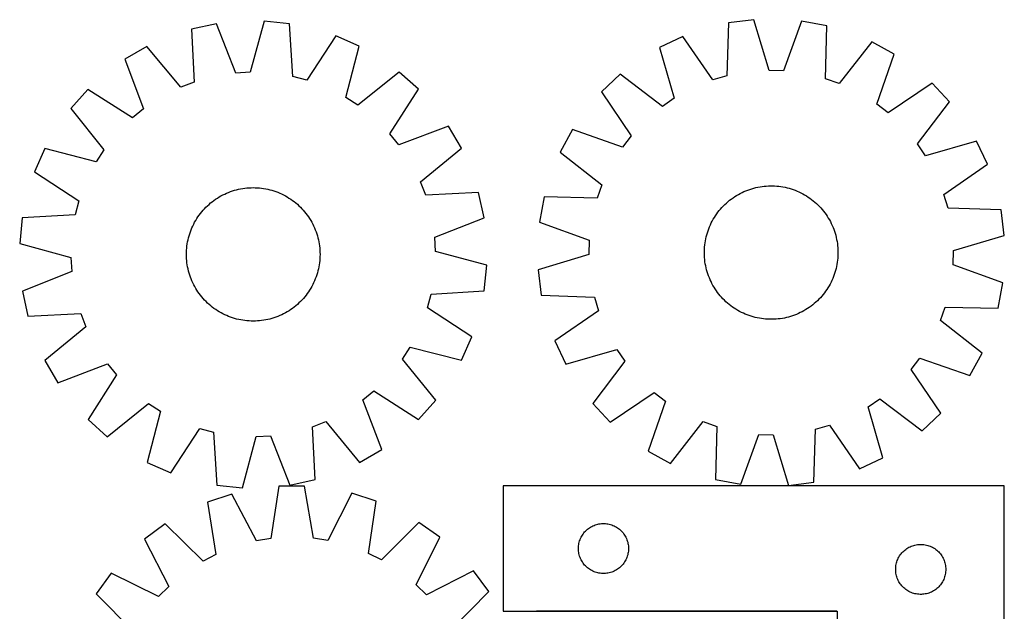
# Model space of a CAD drawing. Header units: millimetres. Extents: x 7 to 1493, y 7 to 2993.
# Tile 13 of 13: x 904 to 1493, y 2639 to 2993. Entities that reach past the tile are written whole.
import ezdxf

# ---------------------------------------------------------------- set-up
doc = ezdxf.new("R2010")
doc.units = ezdxf.units.MM
doc.layers.add('COMMON', color=5, linetype='CONTINUOUS', true_color=0x0000ff)
doc.layers.add('CUT', color=7, linetype='CONTINUOUS', true_color=0x000000)

msp = doc.modelspace()

# ---------------------------------------------------------------- linework, layer by layer
at = {"layer": 'COMMON'}
msp.add_line((1393.197798, 2638.884931), (1213.197798, 2638.884931), dxfattribs=at)
at = {"layer": 'CUT'}
for p, q in [((1021.647224, 2991.059825), (1006.607946, 2987.811647)), ((1033.290778, 2961.506443), (1021.647224, 2991.059825)), ((1050.141919, 2992.646701), (1041.851856, 2961.983211)), ((1065.448865, 2991.08851), (1050.141919, 2992.646701)), ((1067.390045, 2959.383517), (1065.448865, 2991.08851)), ((1328.262044, 2991.511687), (1327.184831, 2959.765595)), ((1343.520889, 2993.48607), (1328.262044, 2991.511687)), ((1352.642769, 2963.059666), (1343.520889, 2993.48607)), ((1372.048227, 2992.675622), (1361.213655, 2962.816171)), ((1387.170369, 2989.838129), (1372.048227, 2992.675622)), ((1386.443516, 2958.082084), (1387.170369, 2989.838129)), ((1006.607946, 2987.811647), (1008.199167, 2956.087164)), ((1093.039302, 2983.792373), (1075.679444, 2957.191432)), ((1107.115565, 2977.580339), (1093.039302, 2983.792373)), ((1300.880491, 2983.467037), (1286.978585, 2976.874045)), ((1318.95819, 2957.348623), (1300.880491, 2983.467037)), ((1414.051037, 2980.251915), (1394.519669, 2955.201957)), ((1427.556216, 2972.8803), (1414.051037, 2980.251915)), ((979.998252, 2977.497093), (966.698791, 2969.760499)), ((1000.204427, 2952.988212), (979.998252, 2977.497093)), ((1099.164355, 2946.827241), (1107.115565, 2977.580339)), ((1286.978585, 2976.874045), (1295.764177, 2946.34884)), ((1417.05178, 2942.903116), (1427.556216, 2972.8803)), ((966.698791, 2969.760499), (978.015536, 2940.080438)), ((1041.851856, 2961.983211), (1033.290778, 2961.506443)), ((1131.101, 2962.115387), (1106.370651, 2942.180879)), ((1142.568697, 2951.857587), (1131.101, 2962.115387)), ((1263.423115, 2960.761763), (1252.238963, 2950.195529)), ((1288.687062, 2941.507991), (1263.423115, 2960.761763)), ((1361.213655, 2962.816171), (1352.642769, 2963.059666)), ((1008.199167, 2956.087164), (1000.204427, 2952.988212)), ((1075.679444, 2957.191432), (1067.390045, 2959.383517)), ((1327.184831, 2959.765595), (1318.95819, 2957.348623)), ((1394.519669, 2955.201957), (1386.443516, 2958.082084)), ((1450.158947, 2955.456685), (1423.842649, 2937.668284)), ((1460.725181, 2944.272533), (1450.158947, 2955.456685)), ((944.578841, 2951.727928), (934.321041, 2940.260231)), ((971.369716, 2934.662649), (944.578841, 2951.727928)), ((1125.503418, 2925.066712), (1142.568697, 2951.857587)), ((1252.238963, 2950.195529), (1270.027364, 2923.879231)), ((1106.370651, 2942.180879), (1099.164355, 2946.827241)), ((1295.764177, 2946.34884), (1288.687062, 2941.507991)), ((1423.842649, 2937.668284), (1417.05178, 2942.903116)), ((1441.471409, 2919.008586), (1460.725181, 2944.272533)), ((934.321041, 2940.260231), (954.255548, 2915.529882)), ((978.015536, 2940.080438), (971.369716, 2934.662649)), ((1130.921207, 2918.420891), (1125.503418, 2925.066712)), ((1160.601268, 2929.737636), (1130.921207, 2918.420891)), ((1168.337862, 2916.438176), (1160.601268, 2929.737636)), ((1234.815348, 2927.592798), (1227.443733, 2914.08762)), ((1264.792532, 2917.088362), (1234.815348, 2927.592798)), ((1270.027364, 2923.879231), (1264.792532, 2917.088362)), ((1446.312258, 2911.931471), (1441.471409, 2919.008586)), ((1476.837463, 2920.717063), (1446.312258, 2911.931471)), ((1483.430455, 2906.815156), (1476.837463, 2920.717063)), ((918.856089, 2916.274796), (912.644055, 2902.198533)), ((949.609186, 2908.323586), (918.856089, 2916.274796)), ((954.255548, 2915.529882), (949.609186, 2908.323586)), ((1143.828981, 2896.232001), (1168.337862, 2916.438176)), ((1227.443733, 2914.08762), (1252.493691, 2894.556251)), ((912.644055, 2902.198533), (939.244996, 2884.838675)), ((1457.312041, 2888.737457), (1483.430455, 2906.815156)), ((1146.927933, 2888.237261), (1143.828981, 2896.232001)), ((1026.583728, 2888.979751), (1027.728646, 2889.497603)), ((1027.728646, 2889.497603), (1028.889264, 2889.979238)), ((1028.889264, 2889.979238), (1030.064438, 2890.424179)), ((1030.064438, 2890.424179), (1031.253008, 2890.831987)), ((1031.253008, 2890.831987), (1032.453802, 2891.20226)), ((1032.453802, 2891.20226), (1033.665633, 2891.534633)), ((1033.665633, 2891.534633), (1034.887306, 2891.828777)), ((1034.887306, 2891.828777), (1036.117616, 2892.084403)), ((1036.117616, 2892.084403), (1037.355349, 2892.301257)), ((1037.355349, 2892.301257), (1038.599282, 2892.479126)), ((1038.599282, 2892.479126), (1039.848188, 2892.617834)), ((1039.848188, 2892.617834), (1041.100835, 2892.717245)), ((1041.100835, 2892.717245), (1042.355986, 2892.777261)), ((1042.355986, 2892.777261), (1043.612403, 2892.797821)), ((1043.612403, 2892.797821), (1044.868846, 2892.778906)), ((1044.868846, 2892.778906), (1046.124075, 2892.720535)), ((1046.124075, 2892.720535), (1047.376851, 2892.622765)), ((1047.376851, 2892.622765), (1048.625938, 2892.485692)), ((1048.625938, 2892.485692), (1049.870103, 2892.309452)), ((1049.870103, 2892.309452), (1051.108118, 2892.09422)), ((1051.108118, 2892.09422), (1052.338762, 2891.840206)), ((1052.338762, 2891.840206), (1053.56082, 2891.547662)), ((1053.56082, 2891.547662), (1054.773085, 2891.216877)), ((1054.773085, 2891.216877), (1055.974363, 2890.848177)), ((1055.974363, 2890.848177), (1057.163466, 2890.441925)), ((1057.163466, 2890.441925), (1058.339222, 2889.998524)), ((1058.339222, 2889.998524), (1059.50047, 2889.51841)), ((1059.50047, 2889.51841), (1060.646064, 2889.002057)), ((1178.652415, 2889.828482), (1146.927933, 2888.237261)), ((1181.900594, 2874.789204), (1178.652415, 2889.828482)), ((1252.493691, 2894.556251), (1249.613564, 2886.480099)), ((1335.283654, 2889.306916), (1336.406028, 2889.871968)), ((1336.406028, 2889.871968), (1337.545596, 2890.401487)), ((1337.545596, 2890.401487), (1338.701235, 2890.89495)), ((1338.701235, 2890.89495), (1339.871804, 2891.35187)), ((1339.871804, 2891.35187), (1341.056147, 2891.771796)), ((1341.056147, 2891.771796), (1342.253096, 2892.154313)), ((1342.253096, 2892.154313), (1343.46147, 2892.499045)), ((1343.46147, 2892.499045), (1344.680076, 2892.805651)), ((1344.680076, 2892.805651), (1345.907711, 2893.073828)), ((1345.907711, 2893.073828), (1347.143164, 2893.303312)), ((1347.143164, 2893.303312), (1348.385215, 2893.493876)), ((1348.385215, 2893.493876), (1349.63264, 2893.645332)), ((1349.63264, 2893.645332), (1350.884206, 2893.757531)), ((1350.884206, 2893.757531), (1352.138679, 2893.830362)), ((1352.138679, 2893.830362), (1353.394821, 2893.863753)), ((1353.394821, 2893.863753), (1354.651391, 2893.857671)), ((1354.651391, 2893.857671), (1355.907151, 2893.812122)), ((1355.907151, 2893.812122), (1357.16086, 2893.727152)), ((1357.16086, 2893.727152), (1358.411282, 2893.602843)), ((1358.411282, 2893.602843), (1359.657182, 2893.439319)), ((1359.657182, 2893.439319), (1360.897331, 2893.236742)), ((1360.897331, 2893.236742), (1362.130504, 2892.99531)), ((1362.130504, 2892.99531), (1363.355486, 2892.715262)), ((1363.355486, 2892.715262), (1364.571067, 2892.396875)), ((1364.571067, 2892.396875), (1365.776047, 2892.040462)), ((1365.776047, 2892.040462), (1366.969237, 2891.646377)), ((1366.969237, 2891.646377), (1368.14946, 2891.215006)), ((1368.14946, 2891.215006), (1369.315551, 2890.746777)), ((1369.315551, 2890.746777), (1370.466359, 2890.242151)), ((1370.466359, 2890.242151), (1371.600749, 2889.701626)), ((1371.600749, 2889.701626), (1372.717601, 2889.125736)), ((939.244996, 2884.838675), (937.052911, 2876.549276)), ((1017.16648, 2882.784943), (1018.121461, 2883.601655)), ((1018.121461, 2883.601655), (1019.101623, 2884.387968)), ((1019.101623, 2884.387968), (1020.106001, 2885.143105)), ((1020.106001, 2885.143105), (1021.133603, 2885.866322)), ((1021.133603, 2885.866322), (1022.183414, 2886.556903)), ((1022.183414, 2886.556903), (1023.254399, 2887.214169)), ((1023.254399, 2887.214169), (1024.345501, 2887.83747)), ((1024.345501, 2887.83747), (1025.455642, 2888.426191)), ((1025.455642, 2888.426191), (1026.583728, 2888.979751)), ((1060.646064, 2889.002057), (1061.774875, 2888.449975)), ((1061.774875, 2888.449975), (1062.885786, 2887.862709)), ((1062.885786, 2887.862709), (1063.977704, 2887.240838)), ((1063.977704, 2887.240838), (1065.049548, 2886.584975)), ((1065.049548, 2886.584975), (1066.100263, 2885.895769)), ((1066.100263, 2885.895769), (1067.128811, 2885.173899)), ((1067.128811, 2885.173899), (1068.134177, 2884.420078)), ((1068.134177, 2884.420078), (1069.115369, 2883.63505)), ((1069.115369, 2883.63505), (1070.071418, 2882.819589)), ((1217.857519, 2887.206952), (1215.020026, 2872.084809)), ((1249.613564, 2886.480099), (1217.857519, 2887.206952)), ((1326.132374, 2882.725557), (1327.052538, 2883.581306)), ((1327.052538, 2883.581306), (1327.999128, 2884.407729)), ((1327.999128, 2884.407729), (1328.971209, 2885.204011)), ((1328.971209, 2885.204011), (1329.967822, 2885.969366)), ((1329.967822, 2885.969366), (1330.987984, 2886.70304)), ((1330.987984, 2886.70304), (1332.030687, 2887.404307)), ((1332.030687, 2887.404307), (1333.094904, 2888.072476)), ((1333.094904, 2888.072476), (1334.179583, 2888.706888)), ((1334.179583, 2888.706888), (1335.283654, 2889.306916)), ((1372.717601, 2889.125736), (1373.815812, 2888.515049)), ((1373.815812, 2888.515049), (1374.894299, 2887.870168)), ((1374.894299, 2887.870168), (1375.951998, 2887.191729)), ((1375.951998, 2887.191729), (1376.987865, 2886.480401)), ((1376.987865, 2886.480401), (1378.000877, 2885.736887)), ((1378.000877, 2885.736887), (1378.990035, 2884.96192)), ((1378.990035, 2884.96192), (1379.954363, 2884.156266)), ((1379.954363, 2884.156266), (1380.892909, 2883.320719)), ((1459.729013, 2880.510817), (1457.312041, 2888.737457)), ((1012.01635, 2877.293408), (1012.801378, 2878.2746)), ((1012.801378, 2878.2746), (1013.616839, 2879.230649)), ((1013.616839, 2879.230649), (1014.461928, 2880.160612)), ((1014.461928, 2880.160612), (1015.335811, 2881.063572)), ((1015.335811, 2881.063572), (1016.237625, 2881.938637)), ((1016.237625, 2881.938637), (1017.16648, 2882.784943)), ((1070.071418, 2882.819589), (1071.001381, 2881.9745)), ((1071.001381, 2881.9745), (1071.904341, 2881.100617)), ((1071.904341, 2881.100617), (1072.779406, 2880.198803)), ((1072.779406, 2880.198803), (1073.625712, 2879.269948)), ((1073.625712, 2879.269948), (1074.442424, 2878.314967)), ((1074.442424, 2878.314967), (1075.228737, 2877.334804)), ((1321.215247, 2877.024447), (1321.958761, 2878.037459)), ((1321.958761, 2878.037459), (1322.733727, 2879.026618)), ((1322.733727, 2879.026618), (1323.539382, 2879.990945)), ((1323.539382, 2879.990945), (1324.374929, 2880.929491)), ((1324.374929, 2880.929491), (1325.239544, 2881.841328)), ((1325.239544, 2881.841328), (1326.132374, 2882.725557)), ((1380.892909, 2883.320719), (1381.804746, 2882.456104)), ((1381.804746, 2882.456104), (1382.688975, 2881.563274)), ((1382.688975, 2881.563274), (1383.544723, 2880.64311)), ((1383.544723, 2880.64311), (1384.371147, 2879.69652)), ((1384.371147, 2879.69652), (1385.167429, 2878.724439)), ((1385.167429, 2878.724439), (1385.932784, 2877.727826)), ((1385.932784, 2877.727826), (1386.666458, 2876.707664)), ((1491.475105, 2879.433604), (1459.729013, 2880.510817)), ((1493.449488, 2864.174758), (1491.475105, 2879.433604)), ((905.347918, 2874.608096), (903.789727, 2859.30115)), ((937.052911, 2876.549276), (905.347918, 2874.608096)), ((1007.986453, 2870.934106), (1008.573719, 2872.045017)), ((1008.573719, 2872.045017), (1009.19559, 2873.136935)), ((1009.19559, 2873.136935), (1009.851453, 2874.208779)), ((1009.851453, 2874.208779), (1010.540659, 2875.259494)), ((1010.540659, 2875.259494), (1011.262529, 2876.288042)), ((1011.262529, 2876.288042), (1012.01635, 2877.293408)), ((1075.228737, 2877.334804), (1075.983874, 2876.330427)), ((1075.983874, 2876.330427), (1076.707091, 2875.302825)), ((1076.707091, 2875.302825), (1077.397672, 2874.253014)), ((1077.397672, 2874.253014), (1078.054938, 2873.182029)), ((1078.054938, 2873.182029), (1078.678239, 2872.090927)), ((1078.678239, 2872.090927), (1079.266959, 2870.980786)), ((1152.347212, 2863.14565), (1181.900594, 2874.789204)), ((1215.020026, 2872.084809), (1244.879477, 2861.250237)), ((1317.994022, 2871.637331), (1318.569912, 2872.754183)), ((1318.569912, 2872.754183), (1319.180599, 2873.852394)), ((1319.180599, 2873.852394), (1319.82548, 2874.930882)), ((1319.82548, 2874.930882), (1320.503919, 2875.988581)), ((1320.503919, 2875.988581), (1321.215247, 2877.024447)), ((1386.666458, 2876.707664), (1387.367725, 2875.664961)), ((1387.367725, 2875.664961), (1388.035894, 2874.600744)), ((1388.035894, 2874.600744), (1388.670306, 2873.516065)), ((1388.670306, 2873.516065), (1389.270334, 2872.411994)), ((1389.270334, 2872.411994), (1389.835386, 2871.28962)), ((1005.588251, 2865.133594), (1005.994502, 2866.322697)), ((1005.994502, 2866.322697), (1006.437904, 2867.498453)), ((1006.437904, 2867.498453), (1006.918018, 2868.659701)), ((1006.918018, 2868.659701), (1007.434371, 2869.805296)), ((1007.434371, 2869.805296), (1007.986453, 2870.934106)), ((1079.266959, 2870.980786), (1079.820519, 2869.852699)), ((1079.820519, 2869.852699), (1080.338372, 2868.707782)), ((1080.338372, 2868.707782), (1080.820007, 2867.547164)), ((1080.820007, 2867.547164), (1081.264948, 2866.37199)), ((1081.264948, 2866.37199), (1081.672756, 2865.18342)), ((1315.298773, 2864.607649), (1315.655185, 2865.812629)), ((1315.655185, 2865.812629), (1316.049271, 2867.00582)), ((1316.049271, 2867.00582), (1316.480642, 2868.186043)), ((1316.480642, 2868.186043), (1316.948871, 2869.352134)), ((1316.948871, 2869.352134), (1317.453497, 2870.502942)), ((1317.453497, 2870.502942), (1317.994022, 2871.637331)), ((1389.835386, 2871.28962), (1390.364905, 2870.150051)), ((1390.364905, 2870.150051), (1390.858368, 2868.994413)), ((1390.858368, 2868.994413), (1391.315288, 2867.823844)), ((1391.315288, 2867.823844), (1391.735213, 2866.639501)), ((1391.735213, 2866.639501), (1392.117731, 2865.442551)), ((1004.126975, 2859.029334), (1004.342208, 2860.267349)), ((1004.342208, 2860.267349), (1004.596222, 2861.497993)), ((1004.596222, 2861.497993), (1004.888766, 2862.720051)), ((1004.888766, 2862.720051), (1005.219551, 2863.932316)), ((1005.219551, 2863.932316), (1005.588251, 2865.133594)), ((1081.672756, 2865.18342), (1082.043029, 2863.982626)), ((1082.043029, 2863.982626), (1082.375402, 2862.770795)), ((1082.375402, 2862.770795), (1082.669546, 2861.549121)), ((1082.669546, 2861.549121), (1082.925172, 2860.318811)), ((1082.925172, 2860.318811), (1083.142026, 2859.081079)), ((1152.82398, 2854.584572), (1152.347212, 2863.14565)), ((1244.879477, 2861.250237), (1244.635982, 2852.679351)), ((1314.256328, 2859.693764), (1314.458906, 2860.933913)), ((1314.458906, 2860.933913), (1314.700338, 2862.167087)), ((1314.700338, 2862.167087), (1314.980386, 2863.392068)), ((1314.980386, 2863.392068), (1315.298773, 2864.607649)), ((1392.117731, 2865.442551), (1392.462463, 2864.234178)), ((1392.462463, 2864.234178), (1392.769068, 2863.015572)), ((1392.769068, 2863.015572), (1393.037246, 2861.787937)), ((1393.037246, 2861.787937), (1393.266729, 2860.552484)), ((1393.266729, 2860.552484), (1393.457293, 2859.310433)), ((1463.023084, 2855.052879), (1493.449488, 2864.174758)), ((903.789727, 2859.30115), (934.453217, 2851.011087)), ((1003.638607, 2852.771634), (1003.657522, 2854.028077)), ((1003.657522, 2854.028077), (1003.715893, 2855.283306)), ((1003.715893, 2855.283306), (1003.813663, 2856.536082)), ((1003.813663, 2856.536082), (1003.950736, 2857.785169)), ((1003.950736, 2857.785169), (1004.126975, 2859.029334)), ((1083.142026, 2859.081079), (1083.319895, 2857.837146)), ((1083.319895, 2857.837146), (1083.458603, 2856.58824)), ((1083.458603, 2856.58824), (1083.558014, 2855.335593)), ((1083.558014, 2855.335593), (1083.618029, 2854.080442)), ((1083.618029, 2854.080442), (1083.63859, 2852.824025)), ((1183.48747, 2846.294509), (1152.82398, 2854.584572)), ((1313.831895, 2853.431403), (1313.837977, 2854.687974)), ((1313.837977, 2854.687974), (1313.883525, 2855.943733)), ((1313.883525, 2855.943733), (1313.968496, 2857.197443)), ((1313.968496, 2857.197443), (1314.092805, 2858.447864)), ((1314.092805, 2858.447864), (1314.256328, 2859.693764)), ((1393.457293, 2859.310433), (1393.60875, 2858.063008)), ((1393.60875, 2858.063008), (1393.720949, 2856.811442)), ((1393.720949, 2856.811442), (1393.79378, 2855.556969)), ((1393.79378, 2855.556969), (1393.827171, 2854.300827)), ((1393.827171, 2854.300827), (1393.821089, 2853.044256)), ((1462.779589, 2846.481993), (1463.023084, 2855.052879)), ((934.453217, 2851.011087), (934.929985, 2842.450009)), ((1003.659167, 2851.515217), (1003.638607, 2852.771634)), ((1003.719183, 2850.260066), (1003.659167, 2851.515217)), ((1003.818594, 2849.007419), (1003.719183, 2850.260066)), ((1003.957302, 2847.758513), (1003.818594, 2849.007419)), ((1083.463534, 2849.059577), (1083.326461, 2847.81049)), ((1083.561304, 2850.312353), (1083.463534, 2849.059577)), ((1083.619675, 2851.567581), (1083.561304, 2850.312353)), ((1083.63859, 2852.824025), (1083.619675, 2851.567581)), ((1244.635982, 2852.679351), (1214.209578, 2843.557472)), ((1313.865286, 2852.175261), (1313.831895, 2853.431403)), ((1313.938117, 2850.920788), (1313.865286, 2852.175261)), ((1314.050316, 2849.669222), (1313.938117, 2850.920788)), ((1314.201772, 2848.421798), (1314.050316, 2849.669222)), ((1314.392336, 2847.179746), (1314.201772, 2848.421798)), ((1393.566261, 2849.284366), (1393.402737, 2848.038466)), ((1393.69057, 2850.534788), (1393.566261, 2849.284366)), ((1393.77554, 2851.788497), (1393.69057, 2850.534788)), ((1393.821089, 2853.044256), (1393.77554, 2851.788497)), ((934.929985, 2842.450009), (905.376603, 2830.806455)), ((1004.135171, 2846.51458), (1003.957302, 2847.758513)), ((1004.352025, 2845.276847), (1004.135171, 2846.51458)), ((1004.607651, 2844.046538), (1004.352025, 2845.276847)), ((1004.901795, 2842.824864), (1004.607651, 2844.046538)), ((1005.234167, 2841.613033), (1004.901795, 2842.824864)), ((1082.388431, 2842.875608), (1082.057646, 2841.663343)), ((1082.680975, 2844.097666), (1082.388431, 2842.875608)), ((1082.934988, 2845.32831), (1082.680975, 2844.097666)), ((1083.150221, 2846.566325), (1082.934988, 2845.32831)), ((1083.326461, 2847.81049), (1083.150221, 2846.566325)), ((1181.929279, 2830.987563), (1183.48747, 2846.294509)), ((1214.209578, 2843.557472), (1216.183961, 2828.298626)), ((1314.62182, 2845.944293), (1314.392336, 2847.179746)), ((1314.889997, 2844.716658), (1314.62182, 2845.944293)), ((1315.196603, 2843.498052), (1314.889997, 2844.716658)), ((1315.541335, 2842.289679), (1315.196603, 2843.498052)), ((1315.923852, 2841.09273), (1315.541335, 2842.289679)), ((1392.360293, 2843.124581), (1392.00388, 2841.919601)), ((1392.67868, 2844.340162), (1392.360293, 2843.124581)), ((1392.958727, 2845.565143), (1392.67868, 2844.340162)), ((1393.200159, 2846.798317), (1392.958727, 2845.565143)), ((1393.402737, 2848.038466), (1393.200159, 2846.798317)), ((1492.63904, 2835.647421), (1462.779589, 2846.481993)), ((1005.604441, 2840.412239), (1005.234167, 2841.613033)), ((1006.012249, 2839.223669), (1005.604441, 2840.412239)), ((1006.45719, 2838.048495), (1006.012249, 2839.223669)), ((1006.938825, 2836.887877), (1006.45719, 2838.048495)), ((1007.456677, 2835.742959), (1006.938825, 2836.887877)), ((1080.359179, 2836.935958), (1079.842826, 2835.790363)), ((1080.839293, 2838.097206), (1080.359179, 2836.935958)), ((1081.282694, 2839.272962), (1080.839293, 2838.097206)), ((1081.688946, 2840.462065), (1081.282694, 2839.272962)), ((1082.057646, 2841.663343), (1081.688946, 2840.462065)), ((1316.343778, 2839.908386), (1315.923852, 2841.09273)), ((1316.800698, 2838.737818), (1316.343778, 2839.908386)), ((1317.294161, 2837.582179), (1316.800698, 2838.737818)), ((1317.82368, 2836.44261), (1317.294161, 2837.582179)), ((1318.388732, 2835.320236), (1317.82368, 2836.44261)), ((1390.205569, 2837.229288), (1389.665044, 2836.094899)), ((1390.710195, 2838.380097), (1390.205569, 2837.229288)), ((1391.178424, 2839.546188), (1390.710195, 2838.380097)), ((1391.609794, 2840.726411), (1391.178424, 2839.546188)), ((1392.00388, 2841.919601), (1391.609794, 2840.726411)), ((905.376603, 2830.806455), (908.624781, 2815.767177)), ((1008.010237, 2834.614873), (1007.456677, 2835.742959)), ((1008.598958, 2833.504732), (1008.010237, 2834.614873)), ((1009.222259, 2832.41363), (1008.598958, 2833.504732)), ((1009.879525, 2831.342645), (1009.222259, 2832.41363)), ((1010.570106, 2830.292834), (1009.879525, 2831.342645)), ((1077.425744, 2831.386879), (1076.736538, 2830.336165)), ((1078.081606, 2832.458724), (1077.425744, 2831.386879)), ((1078.703478, 2833.550642), (1078.081606, 2832.458724)), ((1079.290744, 2834.661553), (1078.703478, 2833.550642)), ((1079.842826, 2835.790363), (1079.290744, 2834.661553)), ((1150.224286, 2829.046383), (1181.929279, 2830.987563)), ((1318.98876, 2834.216165), (1318.388732, 2835.320236)), ((1319.623171, 2833.131486), (1318.98876, 2834.216165)), ((1320.291341, 2832.06727), (1319.623171, 2833.131486)), ((1320.992608, 2831.024566), (1320.291341, 2832.06727)), ((1321.726281, 2830.004404), (1320.992608, 2831.024566)), ((1386.443819, 2830.707783), (1385.700305, 2829.694771)), ((1387.155146, 2831.74365), (1386.443819, 2830.707783)), ((1387.833586, 2832.801349), (1387.155146, 2831.74365)), ((1388.478467, 2833.879836), (1387.833586, 2832.801349)), ((1389.089154, 2834.978047), (1388.478467, 2833.879836)), ((1389.665044, 2836.094899), (1389.089154, 2834.978047)), ((1489.801547, 2820.525279), (1492.63904, 2835.647421)), ((1011.293323, 2829.265232), (1010.570106, 2830.292834)), ((1012.04846, 2828.260854), (1011.293323, 2829.265232)), ((1012.834773, 2827.280692), (1012.04846, 2828.260854)), ((1013.651485, 2826.325711), (1012.834773, 2827.280692)), ((1014.497791, 2825.396856), (1013.651485, 2826.325711)), ((1015.372856, 2824.495042), (1014.497791, 2825.396856)), ((1016.275815, 2823.621159), (1015.372856, 2824.495042)), ((1071.941386, 2824.532087), (1071.039572, 2823.657022)), ((1072.815269, 2825.435046), (1071.941386, 2824.532087)), ((1073.660358, 2826.36501), (1072.815269, 2825.435046)), ((1074.475819, 2827.321059), (1073.660358, 2826.36501)), ((1075.260847, 2828.302251), (1074.475819, 2827.321059)), ((1076.014668, 2829.307617), (1075.260847, 2828.302251)), ((1076.736538, 2830.336165), (1076.014668, 2829.307617)), ((1148.032201, 2820.756984), (1150.224286, 2829.046383)), ((1216.183961, 2828.298626), (1247.930053, 2827.221413)), ((1247.930053, 2827.221413), (1250.347025, 2818.994773)), ((1322.491637, 2829.007791), (1321.726281, 2830.004404)), ((1323.287919, 2828.03571), (1322.491637, 2829.007791)), ((1324.114342, 2827.08912), (1323.287919, 2828.03571)), ((1324.970091, 2826.168956), (1324.114342, 2827.08912)), ((1325.85432, 2825.276126), (1324.970091, 2826.168956)), ((1326.766157, 2824.411511), (1325.85432, 2825.276126)), ((1381.526691, 2825.006673), (1380.606528, 2824.150924)), ((1382.419522, 2825.890902), (1381.526691, 2825.006673)), ((1383.284137, 2826.802739), (1382.419522, 2825.890902)), ((1384.119684, 2827.741285), (1383.284137, 2826.802739)), ((1384.925338, 2828.705613), (1384.119684, 2827.741285)), ((1385.700305, 2829.694771), (1384.925338, 2828.705613)), ((1017.205779, 2822.77607), (1016.275815, 2823.621159)), ((1018.161828, 2821.960609), (1017.205779, 2822.77607)), ((1019.14302, 2821.175581), (1018.161828, 2821.960609)), ((1020.148386, 2820.42176), (1019.14302, 2821.175581)), ((1021.176934, 2819.69989), (1020.148386, 2820.42176)), ((1022.227648, 2819.010684), (1021.176934, 2819.69989)), ((1023.299493, 2818.354821), (1022.227648, 2819.010684)), ((1065.093783, 2819.038756), (1064.022798, 2818.38149)), ((1066.143594, 2819.729337), (1065.093783, 2819.038756)), ((1067.171196, 2820.452554), (1066.143594, 2819.729337)), ((1068.175573, 2821.207691), (1067.171196, 2820.452554)), ((1069.155736, 2821.994004), (1068.175573, 2821.207691)), ((1070.110717, 2822.810716), (1069.155736, 2821.994004)), ((1071.039572, 2823.657022), (1070.110717, 2822.810716)), ((1174.633142, 2803.397126), (1148.032201, 2820.756984)), ((1250.347025, 2818.994773), (1224.228611, 2800.917074)), ((1327.704703, 2823.575964), (1326.766157, 2824.411511)), ((1328.66903, 2822.77031), (1327.704703, 2823.575964)), ((1329.658188, 2821.995343), (1328.66903, 2822.77031)), ((1330.671201, 2821.251829), (1329.658188, 2821.995343)), ((1331.707067, 2820.540501), (1330.671201, 2821.251829)), ((1332.764766, 2819.862062), (1331.707067, 2820.540501)), ((1333.843254, 2819.217181), (1332.764766, 2819.862062)), ((1334.941465, 2818.606494), (1333.843254, 2819.217181)), ((1336.058317, 2818.030604), (1334.941465, 2818.606494)), ((1373.479483, 2819.025342), (1372.375412, 2818.425314)), ((1374.564162, 2819.659754), (1373.479483, 2819.025342)), ((1375.628378, 2820.327923), (1374.564162, 2819.659754)), ((1376.671082, 2821.02919), (1375.628378, 2820.327923)), ((1377.691244, 2821.762864), (1376.671082, 2821.02919)), ((1378.687857, 2822.528219), (1377.691244, 2821.762864)), ((1379.659938, 2823.324501), (1378.687857, 2822.528219)), ((1380.606528, 2824.150924), (1379.659938, 2823.324501)), ((1455.165375, 2813.175979), (1458.045501, 2821.252132)), ((1458.045501, 2821.252132), (1489.801547, 2820.525279)), ((908.624781, 2815.767177), (940.349264, 2817.358398)), ((940.349264, 2817.358398), (943.448216, 2809.363658)), ((1024.39141, 2817.73295), (1023.299493, 2818.354821)), ((1025.502322, 2817.145684), (1024.39141, 2817.73295)), ((1026.631132, 2816.593602), (1025.502322, 2817.145684)), ((1027.776727, 2816.077249), (1026.631132, 2816.593602)), ((1028.937975, 2815.597135), (1027.776727, 2816.077249)), ((1030.113731, 2815.153734), (1028.937975, 2815.597135)), ((1031.302834, 2814.747482), (1030.113731, 2815.153734)), ((1032.504111, 2814.378782), (1031.302834, 2814.747482)), ((1033.716377, 2814.047997), (1032.504111, 2814.378782)), ((1034.938435, 2813.755453), (1033.716377, 2814.047997)), ((1036.169078, 2813.501439), (1034.938435, 2813.755453)), ((1037.407094, 2813.286207), (1036.169078, 2813.501439)), ((1038.651259, 2813.109967), (1037.407094, 2813.286207)), ((1039.900345, 2812.972894), (1038.651259, 2813.109967)), ((1041.153122, 2812.875124), (1039.900345, 2812.972894)), ((1042.40835, 2812.816753), (1041.153122, 2812.875124)), ((1043.664793, 2812.797838), (1042.40835, 2812.816753)), ((1044.921211, 2812.818398), (1043.664793, 2812.797838)), ((1046.176362, 2812.878414), (1044.921211, 2812.818398)), ((1047.429009, 2812.977825), (1046.176362, 2812.878414)), ((1048.677915, 2813.116533), (1047.429009, 2812.977825)), ((1049.921848, 2813.294402), (1048.677915, 2813.116533)), ((1051.15958, 2813.511256), (1049.921848, 2813.294402)), ((1052.38989, 2813.766882), (1051.15958, 2813.511256)), ((1053.611564, 2814.061026), (1052.38989, 2813.766882)), ((1054.823395, 2814.393398), (1053.611564, 2814.061026)), ((1056.024188, 2814.763672), (1054.823395, 2814.393398)), ((1057.212759, 2815.17148), (1056.024188, 2814.763672)), ((1058.387933, 2815.616421), (1057.212759, 2815.17148)), ((1059.548551, 2816.098056), (1058.387933, 2815.616421)), ((1060.693468, 2816.615908), (1059.548551, 2816.098056)), ((1061.821554, 2817.169468), (1060.693468, 2816.615908)), ((1062.931696, 2817.758189), (1061.821554, 2817.169468)), ((1064.022798, 2818.38149), (1062.931696, 2817.758189)), ((1337.192706, 2817.490079), (1336.058317, 2818.030604)), ((1338.343514, 2816.985453), (1337.192706, 2817.490079)), ((1339.509605, 2816.517224), (1338.343514, 2816.985453)), ((1340.689828, 2816.085853), (1339.509605, 2816.517224)), ((1341.883019, 2815.691768), (1340.689828, 2816.085853)), ((1343.087999, 2815.335355), (1341.883019, 2815.691768)), ((1344.30358, 2815.016968), (1343.087999, 2815.335355)), ((1345.528561, 2814.73692), (1344.30358, 2815.016968)), ((1346.761735, 2814.495489), (1345.528561, 2814.73692)), ((1348.001884, 2814.292911), (1346.761735, 2814.495489)), ((1349.247784, 2814.129387), (1348.001884, 2814.292911)), ((1350.498205, 2814.005078), (1349.247784, 2814.129387)), ((1351.751915, 2813.920108), (1350.498205, 2814.005078)), ((1353.007674, 2813.874559), (1351.751915, 2813.920108)), ((1354.264245, 2813.868477), (1353.007674, 2813.874559)), ((1355.520387, 2813.901868), (1354.264245, 2813.868477)), ((1356.774859, 2813.974699), (1355.520387, 2813.901868)), ((1358.026426, 2814.086898), (1356.774859, 2813.974699)), ((1359.27385, 2814.238354), (1358.026426, 2814.086898)), ((1360.515902, 2814.428919), (1359.27385, 2814.238354)), ((1361.751355, 2814.658402), (1360.515902, 2814.428919)), ((1362.97899, 2814.926579), (1361.751355, 2814.658402)), ((1364.197596, 2815.233185), (1362.97899, 2814.926579)), ((1365.405969, 2815.577917), (1364.197596, 2815.233185)), ((1366.602918, 2815.960434), (1365.405969, 2815.577917)), ((1367.787262, 2816.38036), (1366.602918, 2815.960434)), ((1368.95783, 2816.83728), (1367.787262, 2816.38036)), ((1370.113469, 2817.330743), (1368.95783, 2816.83728)), ((1371.253038, 2817.860262), (1370.113469, 2817.330743)), ((1372.375412, 2818.425314), (1371.253038, 2817.860262)), ((1480.215333, 2793.64461), (1455.165375, 2813.175979)), ((943.448216, 2809.363658), (918.939335, 2789.157483)), ((1168.421108, 2789.320863), (1174.633142, 2803.397126)), ((1224.228611, 2800.917074), (1230.821603, 2787.015167)), ((1133.021648, 2790.065777), (1137.66801, 2797.272073)), ((1137.66801, 2797.272073), (1168.421108, 2789.320863)), ((1230.821603, 2787.015167), (1261.346808, 2795.800759)), ((1261.346808, 2795.800759), (1266.187657, 2788.723644)), ((918.939335, 2789.157483), (926.675929, 2775.858022)), ((1152.956156, 2765.335428), (1133.021648, 2790.065777)), ((1437.631702, 2783.852999), (1442.866534, 2790.643868)), ((1442.866534, 2790.643868), (1472.843718, 2780.139432)), ((1472.843718, 2780.139432), (1480.215333, 2793.64461)), ((926.675929, 2775.858022), (956.35599, 2787.174768)), ((956.35599, 2787.174768), (961.773779, 2780.528947)), ((1266.187657, 2788.723644), (1246.933885, 2763.459697)), ((1455.420103, 2757.536701), (1437.631702, 2783.852999)), ((961.773779, 2780.528947), (944.7085, 2753.738072)), ((1109.26166, 2765.515221), (1115.907481, 2770.93301)), ((1120.578405, 2735.83516), (1109.26166, 2765.515221)), ((1115.907481, 2770.93301), (1142.698356, 2753.867731)), ((1257.500118, 2752.275545), (1283.816416, 2770.063946)), ((1283.816416, 2770.063946), (1290.607286, 2764.829114)), ((1411.894889, 2761.38339), (1418.972004, 2766.224239)), ((1418.972004, 2766.224239), (1444.235951, 2746.970467)), ((956.176197, 2743.480272), (980.906546, 2763.414779)), ((980.906546, 2763.414779), (988.112841, 2758.768417)), ((1142.698356, 2753.867731), (1152.956156, 2765.335428)), ((1246.933885, 2763.459697), (1257.500118, 2752.275545)), ((1290.607286, 2764.829114), (1280.10285, 2734.85193)), ((1420.68048, 2730.858185), (1411.894889, 2761.38339)), ((944.7085, 2753.738072), (956.176197, 2743.480272)), ((988.112841, 2758.768417), (980.161632, 2728.01532)), ((1444.235951, 2746.970467), (1455.420103, 2757.536701)), ((994.237895, 2721.803286), (1011.597753, 2748.404227)), ((1011.597753, 2748.404227), (1019.887152, 2746.212142)), ((1079.07803, 2749.508495), (1087.07277, 2752.607447)), ((1080.669251, 2717.784012), (1079.07803, 2749.508495)), ((1087.07277, 2752.607447), (1107.278945, 2728.098566)), ((1293.608028, 2727.480315), (1313.139397, 2752.530273)), ((1313.139397, 2752.530273), (1321.215549, 2749.650147)), ((1321.215549, 2749.650147), (1320.488696, 2717.894101)), ((1379.397021, 2716.220543), (1380.474235, 2747.966635)), ((1380.474235, 2747.966635), (1388.700875, 2750.383607)), ((1388.700875, 2750.383607), (1406.778574, 2724.265193)), ((1019.887152, 2746.212142), (1021.828332, 2714.507149)), ((1037.135278, 2712.948958), (1045.425341, 2743.612448)), ((1045.425341, 2743.612448), (1053.986419, 2744.089216)), ((1053.986419, 2744.089216), (1065.629973, 2714.535834)), ((1335.610838, 2715.056608), (1346.445411, 2744.916059)), ((1346.445411, 2744.916059), (1355.016297, 2744.672564)), ((1355.016297, 2744.672564), (1364.138176, 2714.24616)), ((1107.278945, 2728.098566), (1120.578405, 2735.83516)), ((1280.10285, 2734.85193), (1293.608028, 2727.480315)), ((1406.778574, 2724.265193), (1420.68048, 2730.858185)), ((980.161632, 2728.01532), (994.237895, 2721.803286)), ((1021.828332, 2714.507149), (1037.135278, 2712.948958)), ((1059.050138, 2713.806723), (1054.112274, 2682.42851)), ((1074.435862, 2713.9069), (1059.050138, 2713.806723)), ((1065.629973, 2714.535834), (1080.669251, 2717.784012)), ((1079.781897, 2682.595645), (1074.435862, 2713.9069)), ((1493.397799, 2713.984931), (1193.397799, 2713.984931)), ((1193.397799, 2713.984931), (1193.397799, 2638.984931)), ((1320.488696, 2717.894101), (1335.610838, 2715.056608)), ((1364.138176, 2714.24616), (1379.397021, 2716.220543)), ((1493.397799, 2463.984931), (1493.397799, 2713.984931)), ((1030.892316, 2709.158834), (1016.290579, 2704.30911)), ((1045.652407, 2681.032077), (1030.892316, 2709.158834)), ((1102.651819, 2709.62606), (1088.25923, 2681.30949)), ((1117.315469, 2704.966883), (1102.651819, 2709.62606)), ((1016.290579, 2704.30911), (1021.290792, 2672.940772)), ((1112.72414, 2673.536094), (1117.315469, 2704.966883)), ((990.947175, 2691.187459), (978.558745, 2682.062913)), ((1013.676502, 2668.998443), (990.947175, 2691.187459)), ((1142.827586, 2692.176352), (1120.389119, 2669.693248)), ((1155.333781, 2683.213894), (1142.827586, 2692.176352)), ((1244.394585, 2688.48252), (1245.024144, 2688.930086)), ((1245.024144, 2688.930086), (1245.675907, 2689.34465)), ((1245.675907, 2689.34465), (1246.348148, 2689.725113)), ((1246.348148, 2689.725113), (1247.039083, 2690.070465)), ((1247.039083, 2690.070465), (1247.746881, 2690.37979)), ((1247.746881, 2690.37979), (1248.469664, 2690.652269)), ((1248.469664, 2690.652269), (1249.205515, 2690.887179)), ((1249.205515, 2690.887179), (1249.952483, 2691.083897)), ((1249.952483, 2691.083897), (1250.708588, 2691.2419)), ((1250.708588, 2691.2419), (1251.471824, 2691.360771)), ((1251.471824, 2691.360771), (1252.240167, 2691.440194)), ((1252.240167, 2691.440194), (1253.011581, 2691.479958)), ((1253.011581, 2691.479958), (1253.784018, 2691.479958)), ((1253.784018, 2691.479958), (1254.555431, 2691.440194)), ((1254.555431, 2691.440194), (1255.323775, 2691.360771)), ((1255.323775, 2691.360771), (1256.087011, 2691.2419)), ((1256.087011, 2691.2419), (1256.843115, 2691.083897)), ((1256.843115, 2691.083897), (1257.590084, 2690.887179)), ((1257.590084, 2690.887179), (1258.325935, 2690.652269)), ((1258.325935, 2690.652269), (1259.048718, 2690.37979)), ((1259.048718, 2690.37979), (1259.756515, 2690.070465)), ((1259.756515, 2690.070465), (1260.44745, 2689.725113)), ((1260.44745, 2689.725113), (1261.119691, 2689.34465)), ((1261.119691, 2689.34465), (1261.771455, 2688.930086)), ((1261.771455, 2688.930086), (1262.401014, 2688.48252)), ((1141.25452, 2654.740237), (1155.333781, 2683.213894)), ((1239.653046, 2682.49174), (1239.980493, 2683.191338)), ((1239.980493, 2683.191338), (1240.343521, 2683.873152)), ((1240.343521, 2683.873152), (1240.741166, 2684.535374)), ((1240.741166, 2684.535374), (1241.172374, 2685.176247)), ((1241.172374, 2685.176247), (1241.636002, 2685.794073)), ((1241.636002, 2685.794073), (1242.13082, 2686.387213)), ((1242.13082, 2686.387213), (1242.655517, 2686.954093)), ((1242.655517, 2686.954093), (1243.208699, 2687.493211)), ((1243.208699, 2687.493211), (1243.788902, 2688.003138)), ((1243.788902, 2688.003138), (1244.394585, 2688.48252)), ((1262.401014, 2688.48252), (1263.006697, 2688.003138)), ((1263.006697, 2688.003138), (1263.586899, 2687.493211)), ((1263.586899, 2687.493211), (1264.140082, 2686.954093)), ((1264.140082, 2686.954093), (1264.664778, 2686.387213)), ((1264.664778, 2686.387213), (1265.159596, 2685.794073)), ((1265.159596, 2685.794073), (1265.623224, 2685.176247)), ((1265.623224, 2685.176247), (1266.054433, 2684.535374)), ((1266.054433, 2684.535374), (1266.452078, 2683.873152)), ((1266.452078, 2683.873152), (1266.815106, 2683.191338)), ((1266.815106, 2683.191338), (1267.142553, 2682.49174)), ((978.558745, 2682.062913), (993.00758, 2653.775002)), ((1054.112274, 2682.42851), (1045.652407, 2681.032077)), ((1088.25923, 2681.30949), (1079.781897, 2682.595645)), ((1238.397799, 2676.484931), (1238.417688, 2677.257112)), ((1238.417688, 2677.257112), (1238.477301, 2678.027246)), ((1238.477301, 2678.027246), (1238.576481, 2678.79329)), ((1238.576481, 2678.79329), (1238.714964, 2679.553212)), ((1238.714964, 2679.553212), (1238.892383, 2680.304998)), ((1238.892383, 2680.304998), (1239.108269, 2681.046653)), ((1239.108269, 2681.046653), (1239.362047, 2681.776212)), ((1239.362047, 2681.776212), (1239.653046, 2682.49174)), ((1267.142553, 2682.49174), (1267.433552, 2681.776212)), ((1267.433552, 2681.776212), (1267.68733, 2681.046653)), ((1267.68733, 2681.046653), (1267.903215, 2680.304998)), ((1267.903215, 2680.304998), (1268.080635, 2679.553212)), ((1268.080635, 2679.553212), (1268.219118, 2678.79329)), ((1268.219118, 2678.79329), (1268.318297, 2678.027246)), ((1268.318297, 2678.027246), (1268.377911, 2677.257112)), ((1268.377911, 2677.257112), (1268.397799, 2676.484931)), ((1435.675907, 2676.84465), (1436.348148, 2677.225113)), ((1436.348148, 2677.225113), (1437.039083, 2677.570465)), ((1437.039083, 2677.570465), (1437.746881, 2677.87979)), ((1437.746881, 2677.87979), (1438.469664, 2678.152269)), ((1438.469664, 2678.152269), (1439.205515, 2678.387179)), ((1439.205515, 2678.387179), (1439.952483, 2678.583897)), ((1439.952483, 2678.583897), (1440.708588, 2678.7419)), ((1440.708588, 2678.7419), (1441.471824, 2678.860771)), ((1441.471824, 2678.860771), (1442.240167, 2678.940194)), ((1442.240167, 2678.940194), (1443.011581, 2678.979958)), ((1443.011581, 2678.979958), (1443.784018, 2678.979958)), ((1443.784018, 2678.979958), (1444.555431, 2678.940194)), ((1444.555431, 2678.940194), (1445.323775, 2678.860771)), ((1445.323775, 2678.860771), (1446.087011, 2678.7419)), ((1446.087011, 2678.7419), (1446.843115, 2678.583897)), ((1446.843115, 2678.583897), (1447.590084, 2678.387179)), ((1447.590084, 2678.387179), (1448.325935, 2678.152269)), ((1448.325935, 2678.152269), (1449.048718, 2677.87979)), ((1449.048718, 2677.87979), (1449.756515, 2677.570465)), ((1449.756515, 2677.570465), (1450.44745, 2677.225113)), ((1450.44745, 2677.225113), (1451.119691, 2676.84465)), ((1021.290792, 2672.940772), (1013.676502, 2668.998443)), ((1120.389119, 2669.693248), (1112.72414, 2673.536094)), ((1238.417688, 2675.71275), (1238.397799, 2676.484931)), ((1238.477301, 2674.942616), (1238.417688, 2675.71275)), ((1238.576481, 2674.176572), (1238.477301, 2674.942616)), ((1238.714964, 2673.41665), (1238.576481, 2674.176572)), ((1238.892383, 2672.664864), (1238.714964, 2673.41665)), ((1239.108269, 2671.923208), (1238.892383, 2672.664864)), ((1239.362047, 2671.19365), (1239.108269, 2671.923208)), ((1239.653046, 2670.478122), (1239.362047, 2671.19365)), ((1267.433552, 2671.19365), (1267.142553, 2670.478122)), ((1267.68733, 2671.923208), (1267.433552, 2671.19365)), ((1267.903215, 2672.664864), (1267.68733, 2671.923208)), ((1268.080635, 2673.41665), (1267.903215, 2672.664864)), ((1268.219118, 2674.176572), (1268.080635, 2673.41665)), ((1268.318297, 2674.942616), (1268.219118, 2674.176572)), ((1268.377911, 2675.71275), (1268.318297, 2674.942616)), ((1268.397799, 2676.484931), (1268.377911, 2675.71275)), ((1429.980493, 2670.691338), (1430.343521, 2671.373152)), ((1430.343521, 2671.373152), (1430.741166, 2672.035374)), ((1430.741166, 2672.035374), (1431.172374, 2672.676247)), ((1431.172374, 2672.676247), (1431.636002, 2673.294073)), ((1431.636002, 2673.294073), (1432.13082, 2673.887213)), ((1432.13082, 2673.887213), (1432.655517, 2674.454093)), ((1432.655517, 2674.454093), (1433.208699, 2674.993211)), ((1433.208699, 2674.993211), (1433.788902, 2675.503138)), ((1433.788902, 2675.503138), (1434.394585, 2675.98252)), ((1434.394585, 2675.98252), (1435.024144, 2676.430086)), ((1435.024144, 2676.430086), (1435.675907, 2676.84465)), ((1451.119691, 2676.84465), (1451.771455, 2676.430086)), ((1451.771455, 2676.430086), (1452.401014, 2675.98252)), ((1452.401014, 2675.98252), (1453.006697, 2675.503138)), ((1453.006697, 2675.503138), (1453.586899, 2674.993211)), ((1453.586899, 2674.993211), (1454.140082, 2674.454093)), ((1454.140082, 2674.454093), (1454.664778, 2673.887213)), ((1454.664778, 2673.887213), (1455.159596, 2673.294073)), ((1455.159596, 2673.294073), (1455.623224, 2672.676247)), ((1455.623224, 2672.676247), (1456.054433, 2672.035374)), ((1456.054433, 2672.035374), (1456.452078, 2671.373152)), ((1456.452078, 2671.373152), (1456.815106, 2670.691338)), ((1239.980493, 2669.778524), (1239.653046, 2670.478122)), ((1240.343521, 2669.09671), (1239.980493, 2669.778524)), ((1240.741166, 2668.434488), (1240.343521, 2669.09671)), ((1241.172374, 2667.793614), (1240.741166, 2668.434488)), ((1241.636002, 2667.175789), (1241.172374, 2667.793614)), ((1242.13082, 2666.582649), (1241.636002, 2667.175789)), ((1242.655517, 2666.015769), (1242.13082, 2666.582649)), ((1243.208699, 2665.47665), (1242.655517, 2666.015769)), ((1243.788902, 2664.966724), (1243.208699, 2665.47665)), ((1263.586899, 2665.47665), (1263.006697, 2664.966724)), ((1264.140082, 2666.015769), (1263.586899, 2665.47665)), ((1264.664778, 2666.582649), (1264.140082, 2666.015769)), ((1265.159596, 2667.175789), (1264.664778, 2666.582649)), ((1265.623224, 2667.793614), (1265.159596, 2667.175789)), ((1266.054433, 2668.434488), (1265.623224, 2667.793614)), ((1266.452078, 2669.09671), (1266.054433, 2668.434488)), ((1266.815106, 2669.778524), (1266.452078, 2669.09671)), ((1267.142553, 2670.478122), (1266.815106, 2669.778524)), ((1428.417688, 2664.757112), (1428.477301, 2665.527246)), ((1428.477301, 2665.527246), (1428.576481, 2666.29329)), ((1428.576481, 2666.29329), (1428.714964, 2667.053212)), ((1428.714964, 2667.053212), (1428.892383, 2667.804998)), ((1428.892383, 2667.804998), (1429.108269, 2668.546653)), ((1429.108269, 2668.546653), (1429.362047, 2669.276212)), ((1429.362047, 2669.276212), (1429.653046, 2669.99174)), ((1429.653046, 2669.99174), (1429.980493, 2670.691338)), ((1456.815106, 2670.691338), (1457.142553, 2669.99174)), ((1457.142553, 2669.99174), (1457.433552, 2669.276212)), ((1457.433552, 2669.276212), (1457.68733, 2668.546653)), ((1457.68733, 2668.546653), (1457.903215, 2667.804998)), ((1457.903215, 2667.804998), (1458.080635, 2667.053212)), ((1458.080635, 2667.053212), (1458.219118, 2666.29329)), ((1458.219118, 2666.29329), (1458.318297, 2665.527246)), ((1458.318297, 2665.527246), (1458.377911, 2664.757112)), ((958.510549, 2661.751939), (949.548092, 2649.245744)), ((986.984207, 2647.672678), (958.510549, 2661.751939)), ((1175.644755, 2663.165698), (1147.356844, 2648.716864)), ((1184.769301, 2650.777268), (1175.644755, 2663.165698)), ((1244.394585, 2664.487342), (1243.788902, 2664.966724)), ((1245.024144, 2664.039776), (1244.394585, 2664.487342)), ((1245.675907, 2663.625212), (1245.024144, 2664.039776)), ((1246.348148, 2663.244749), (1245.675907, 2663.625212)), ((1247.039083, 2662.899397), (1246.348148, 2663.244749)), ((1247.746881, 2662.590071), (1247.039083, 2662.899397)), ((1248.469664, 2662.317593), (1247.746881, 2662.590071)), ((1249.205515, 2662.082683), (1248.469664, 2662.317593)), ((1249.952483, 2661.885965), (1249.205515, 2662.082683)), ((1250.708588, 2661.727962), (1249.952483, 2661.885965)), ((1251.471824, 2661.609091), (1250.708588, 2661.727962)), ((1252.240167, 2661.529668), (1251.471824, 2661.609091)), ((1253.011581, 2661.489904), (1252.240167, 2661.529668)), ((1253.784018, 2661.489904), (1253.011581, 2661.489904)), ((1254.555431, 2661.529668), (1253.784018, 2661.489904)), ((1255.323775, 2661.609091), (1254.555431, 2661.529668)), ((1256.087011, 2661.727962), (1255.323775, 2661.609091)), ((1256.843115, 2661.885965), (1256.087011, 2661.727962)), ((1257.590084, 2662.082683), (1256.843115, 2661.885965)), ((1258.325935, 2662.317593), (1257.590084, 2662.082683)), ((1259.048718, 2662.590071), (1258.325935, 2662.317593)), ((1259.756515, 2662.899397), (1259.048718, 2662.590071)), ((1260.44745, 2663.244749), (1259.756515, 2662.899397)), ((1261.119691, 2663.625212), (1260.44745, 2663.244749)), ((1261.771455, 2664.039776), (1261.119691, 2663.625212)), ((1262.401014, 2664.487342), (1261.771455, 2664.039776)), ((1263.006697, 2664.966724), (1262.401014, 2664.487342)), ((1428.397799, 2663.984931), (1428.417688, 2664.757112)), ((1428.417688, 2663.21275), (1428.397799, 2663.984931)), ((1428.477301, 2662.442616), (1428.417688, 2663.21275)), ((1428.576481, 2661.676572), (1428.477301, 2662.442616)), ((1428.714964, 2660.91665), (1428.576481, 2661.676572)), ((1428.892383, 2660.164864), (1428.714964, 2660.91665)), ((1429.108269, 2659.423208), (1428.892383, 2660.164864)), ((1429.362047, 2658.69365), (1429.108269, 2659.423208)), ((1457.68733, 2659.423208), (1457.433552, 2658.69365)), ((1457.903215, 2660.164864), (1457.68733, 2659.423208)), ((1458.080635, 2660.91665), (1457.903215, 2660.164864)), ((1458.219118, 2661.676572), (1458.080635, 2660.91665)), ((1458.318297, 2662.442616), (1458.219118, 2661.676572)), ((1458.377911, 2663.21275), (1458.318297, 2662.442616)), ((1458.377911, 2664.757112), (1458.397799, 2663.984931)), ((1458.397799, 2663.984931), (1458.377911, 2663.21275)), ((993.00758, 2653.775002), (986.984207, 2647.672678)), ((1147.356844, 2648.716864), (1141.25452, 2654.740237)), ((1429.653046, 2657.978122), (1429.362047, 2658.69365)), ((1429.980493, 2657.278524), (1429.653046, 2657.978122)), ((1430.343521, 2656.59671), (1429.980493, 2657.278524)), ((1430.741166, 2655.934488), (1430.343521, 2656.59671)), ((1431.172374, 2655.293614), (1430.741166, 2655.934488)), ((1431.636002, 2654.675789), (1431.172374, 2655.293614)), ((1432.13082, 2654.082649), (1431.636002, 2654.675789)), ((1432.655517, 2653.515769), (1432.13082, 2654.082649)), ((1433.208699, 2652.97665), (1432.655517, 2653.515769)), ((1454.140082, 2653.515769), (1453.586899, 2652.97665)), ((1454.664778, 2654.082649), (1454.140082, 2653.515769)), ((1455.159596, 2654.675789), (1454.664778, 2654.082649)), ((1455.623224, 2655.293614), (1455.159596, 2654.675789)), ((1456.054433, 2655.934488), (1455.623224, 2655.293614)), ((1456.452078, 2656.59671), (1456.054433, 2655.934488)), ((1456.815106, 2657.278524), (1456.452078, 2656.59671)), ((1457.142553, 2657.978122), (1456.815106, 2657.278524)), ((1457.433552, 2658.69365), (1457.142553, 2657.978122)), ((949.548092, 2649.245744), (972.031196, 2626.807277)), ((1162.580285, 2628.047941), (1184.769301, 2650.777268)), ((1433.788902, 2652.466724), (1433.208699, 2652.97665)), ((1434.394585, 2651.987342), (1433.788902, 2652.466724)), ((1435.024144, 2651.539776), (1434.394585, 2651.987342)), ((1435.675907, 2651.125212), (1435.024144, 2651.539776)), ((1436.348148, 2650.744749), (1435.675907, 2651.125212)), ((1437.039083, 2650.399397), (1436.348148, 2650.744749)), ((1437.746881, 2650.090071), (1437.039083, 2650.399397)), ((1438.469664, 2649.817593), (1437.746881, 2650.090071)), ((1439.205515, 2649.582683), (1438.469664, 2649.817593)), ((1439.952483, 2649.385965), (1439.205515, 2649.582683)), ((1440.708588, 2649.227962), (1439.952483, 2649.385965)), ((1441.471824, 2649.109091), (1440.708588, 2649.227962)), ((1442.240167, 2649.029668), (1441.471824, 2649.109091)), ((1443.011581, 2648.989904), (1442.240167, 2649.029668)), ((1443.784018, 2648.989904), (1443.011581, 2648.989904)), ((1444.555431, 2649.029668), (1443.784018, 2648.989904)), ((1445.323775, 2649.109091), (1444.555431, 2649.029668)), ((1446.087011, 2649.227962), (1445.323775, 2649.109091)), ((1446.843115, 2649.385965), (1446.087011, 2649.227962)), ((1447.590084, 2649.582683), (1446.843115, 2649.385965)), ((1448.325935, 2649.817593), (1447.590084, 2649.582683)), ((1449.048718, 2650.090071), (1448.325935, 2649.817593)), ((1449.756515, 2650.399397), (1449.048718, 2650.090071)), ((1450.44745, 2650.744749), (1449.756515, 2650.399397)), ((1451.119691, 2651.125212), (1450.44745, 2650.744749)), ((1451.771455, 2651.539776), (1451.119691, 2651.125212)), ((1452.401014, 2651.987342), (1451.771455, 2651.539776)), ((1453.006697, 2652.466724), (1452.401014, 2651.987342)), ((1453.586899, 2652.97665), (1453.006697, 2652.466724)), ((1193.397799, 2638.984931), (1393.397799, 2638.984931)), ((1393.397799, 2638.984931), (1393.397799, 2463.984931))]:
    msp.add_line(p, q, dxfattribs=at)

doc.saveas('drawing.dxf')
